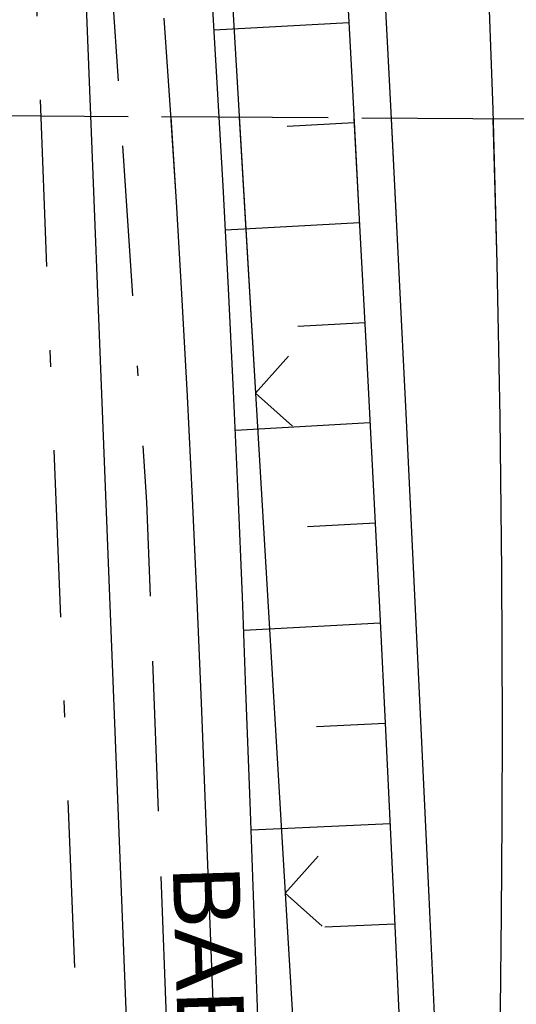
# Model space of a CAD drawing. Extents: x 510526 to 513920, y 467229 to 478797.
# Tile 44 of 256: x 511162 to 511177, y 470376 to 470405. Entities that reach past the tile are written whole.
import ezdxf
from ezdxf.enums import TextEntityAlignment as Align

# ---------------------------------------------------------------- set-up
doc = ezdxf.new("R2010")
doc.units = 0
doc.header["$LTSCALE"] = 10
doc.header["$MEASUREMENT"] = 0
for name, pattern in [('ACAD_ISO16W100', [73, 15, -6.5, 15, -6.5, 15, -7, 1, -7]), ('LT00', [0]), ('LT08', [0.42, 0.2, -0.1, 0.02, -0.1]), ('LT14', [0.6, 0.5, -0.1])]:
    doc.linetypes.add(name, pattern=pattern)
doc.layers.get('0').update_dxf_attribs({"linetype": 'LT00'})
doc.layers.add('-BLATT_97-RAND', color=7, linetype='LT14', plot=False)
for name, color, linetype in [('BAB-KABEL', 220, 'ACAD_ISO16W100'), ('BAB-KABEL_TEXT', 221, 'Continuous'), ('DFK_AB_L', 21, 'LT00'), ('GEMEINDEGRENZE', 3, 'LT08'), ('V96_AFBR_BAB', 250, 'LT00'), ('V96_BOESCH', 250, 'LT00'), ('V96_BOSCHUNG', 250, 'LT00'), ('V96_GRABEN', 250, 'LT00'), ('V96_LD_MARK', 250, 'LT00'), ('V96_ZAUN', 40, 'LT00'), ('V97_AFBR_BAB', 250, 'LT00'), ('V97_BOESCH', 250, 'LT00'), ('V97_BOSCHUNG', 250, 'LT00'), ('V97_GRABEN', 250, 'LT00'), ('V97_LD_MARK', 250, 'LT00'), ('V97_ZAUN', 40, 'LT00')]:
    doc.layers.add(name, color=color, linetype=linetype)
doc.styles.add('Beschrift', font='ARIAL.TTF')

# ---------------------------------------------------------------- blocks, each defined once
blk = doc.blocks.new('SYMB0024')
at = {"color": 0, "linetype": 'ByBlock'}
for p, q in [((-0.5, 0.5), (0, 0)), ((0, 0), (0.5, 0.5))]:
    blk.add_line(p, q, dxfattribs=at)

msp = doc.modelspace()

# ---------------------------------------------------------------- linework, layer by layer
at = {"layer": '-BLATT_97-RAND'}
msp.add_lwpolyline([(511028.395, 470402.973), (511022.888, 469477.989), (511309.883, 469476.281), (511315.39, 470401.264), (511028.395, 470402.973)], dxfattribs=at)
at = {"layer": 'BAB-KABEL', "ltscale": 0.03, "flags": 128}
msp.add_lwpolyline([(513339.839, 477816.319), (513312.266, 477774.649), (513284.672, 477732.996), (513252.5, 477694.412), (513223.881, 477653.496), (513195.795, 477612.121), (513167.629, 477570.875), (513139.88, 477529.298), (513111.793, 477487.916), (513083.807, 477446.454), (513055.844, 477404.978), (513022.492, 477355.034), (513000.515, 477321.52), (512973.122, 477279.62), (512945.422, 477237.871), (512917.575, 477196.217), (512879.155, 477137.499), (512858.339, 477103.216), (512837.389, 477068.954), (512811.451, 477026.06), (512784.195, 476983.896), (512756.652, 476941.559), (512731.123, 476898.632), (512706.393, 476854.964), (512681.949, 476811.101), (512658.869, 476770.394), (512633.742, 476723.052), (512609.823, 476678.973), (512586.03, 476634.72), (512574.463, 476609.04), (512565.77, 476584.237), (512545.206, 476542.916), (512523.454, 476497.739), (512501.769, 476452.474), (512480.246, 476407.171), (512458.846, 476361.789), (512438.563, 476315.939), (512418.177, 476270.118), (512378.72, 476177.833), (512359.892, 476131.364), (512341.348, 476084.783), (512322.575, 476038.314), (512304.817, 475991.341), (512287.677, 475944.24), (512270.282, 475897.168), (512254.121, 475849.696), (512237.768, 475802.276), (512221.53, 475754.824), (512205.859, 475707.192), (512190.782, 475659.377), (512175.78, 475611.52), (512161.516, 475563.423), (512145.692, 475515.804), (512137.725, 475496.074), (512130.625, 475467.918), (512119.035, 475418.91), (512105.583, 475370.555), (512100.73, 475351.099), (512084.182, 475320.513), (512082.618, 475318.668), (512071.987, 475296.243), (512062.064, 475264.372), (512059.316, 475232.902), (512061.872, 475193.176), (512054.818, 475143.1), (512045.689, 475099.989), (512036.29, 475050.898), (512027.273, 475001.725), (512018.223, 474952.549), (512008.899, 474903.418), (512000.14, 474854.229), (511992.355, 474804.855), (511985.273, 474755.369), (511977.385, 474700.851), (511969.41, 474646.425), (511966.53, 474615.204), (511972.795, 474604.79), (511970.049, 474596.165), (511959.565, 474586.374), (511941.907, 474517.478), (511936.852, 474477.772), (511926.657, 474399.733), (511919.973, 474355.376), (511910.09, 474296.615), (511899.454, 474238.126), (511883.784, 474152.683), (511870.289, 474094.001), (511857.131, 474053.876), (511852.776, 474012.454), (511853.171, 473966.862), (511852.492, 473957.146), (511851.311, 473949.656), (511841.692, 473942.065), (511825.821, 473895.229), (511826.651, 473894.117), (511810.899, 473851.945), (511793.573, 473805.027), (511775.285, 473758.358), (511755.124, 473712.475), (511734.052, 473667.008), (511712.225, 473621.972), (511689.498, 473577.273), (511665.157, 473533.497), (511639.854, 473490.241), (511612.908, 473448.14), (511601.588, 473431.806), (511558.048, 473366.072), (511514.894, 473306.01), (511484.056, 473267.454), (511450.631, 473224.7), (511393.065, 473164.53), (511363.017, 473132.866), (511308.517, 473076.446), (511275.572, 473040.359), (511243.006, 473009.331), (511235.22, 472986.054), (511231.03, 472981.056), (511075.99, 472813.106), (511070.243, 472807.304), (511057.801, 472797.513), (511038.028, 472769.96), (511010.695, 472730.526), (510983.876, 472687.185), (510959.577, 472643.761), (510934.3, 472604.326), (510904.804, 472574.327), (510913.914, 472558.288), (510911.702, 472550.665), (510911.228, 472549.239), (510895.971, 472514.712), (510882.655, 472477.924), (510872.403, 472460.753), (510857.497, 472432.352), (510836.101, 472381.12), (510836.281, 472368.894), (510832.944, 472355.972), (510830.181, 472332.026), (510848.219, 472325.537), (510838.512, 472271.416), (510831.965, 472215.431), (510830.702, 472169.392), (510828.833, 472118.665), (510829.075, 472067.625), (510833.949, 472011.739), (510842.444, 471951.437), (510849.978, 471906.34), (510856.18, 471866.272), (510867.229, 471812.821), (510879.853, 471762.875), (510891.506, 471713.806), (510903.789, 471665.07), (510916.063, 471616.285), (510929.638, 471568.076), (510950.958, 471501.368), (510971.606, 471429.824), (510974.35, 471422.765), (510989.551, 471366.875), (511004.499, 471314.199), (511016.364, 471270.838), (511026.276, 471232.419), (511039.24, 471184.146), (511056.597, 471116.881), (511065.905, 471078.265), (511077.604, 471030.011), (511089.225, 470981.622), (511098.911, 470932.895), (511107.165, 470884.025), (511116.152, 470835.042), (511125.079, 470786.059), (511133.148, 470736.973), (511137.299, 470706.315), (511129.89, 470689.715), (511129.543, 470684.612), (511132.443, 470671.581), (511143.113, 470670.948), (511145.784, 470638.261), (511151.08, 470588.888), (511155.977, 470539.416), (511159.512, 470489.779), (511162.627, 470440.141), (511165.944, 470390.621), (511167.842, 470340.945), (511167.805, 470291.237), (511167.773, 470272.425), (511169.192, 470243.962), (511168.974, 470223.344), (511163.734, 470203.872), (511151.457, 470170.118), (511152.401, 470145.764), (511161.627, 470107.325), (511162.261, 470078.654), (511157.084, 470021.39), (511153.973, 469975.779), (511150.229, 469924.108), (511146.614, 469878.373), (511141.044, 469826.728), (511133.852, 469745.039), (511131.815, 469700.017), (511128.932, 469655.166), (511125.194, 469595.287), (511130.663, 469554.69), (511130.405, 469544.669), (511121.691, 469477.401)], dxfattribs=at)
at = {"layer": 'DFK_AB_L'}
msp.add_line((511166.291, 470351.239), (511163.93, 470410.981), dxfattribs=at)
at = {"layer": 'GEMEINDEGRENZE', "ltscale": 2.5, "flags": 128}
msp.add_lwpolyline([(510873.301, 470390.876), (510898.086, 470406.266), (510915.065, 470423.133), (510916.847, 470426.304), (510937.149, 470462.223), (510954.578, 470498.127), (510956.912, 470513.11), (510960.808, 470512.873), (511060.617, 470506.663), (511156.736, 470500.684), (511161.612, 470431.548), (511162.241, 470415.661), (511162.401, 470411.67), (511164.821, 470350.443), (511166.669, 470270.846), (511166.453, 470267.098), (511165.49, 470250.904), (511211.872, 470276.828), (511215.068, 470277.399), (511230.272, 470286.052), (511244.812, 470306.638), (511252.383, 470313.245), (511262.855, 470316.8), (511312.508, 470322.831), (511358.459, 470333.936), (511379.613, 470340.809), (511447.312, 470294.738), (511433.504, 470272.041), (511436.531, 470270.552), (511467.53, 470255.954), (511483.803, 470245.424), (511501.24, 470233.813), (511513.218, 470225.586), (511534.894, 470207.42)], dxfattribs=at)
at = {"layer": 'V96_AFBR_BAB', "elevation": 359.872}
msp.add_lwpolyline([(511175.932, 470341.372), (511175.809, 470344.923), (511175.645, 470349.48), (511175.473, 470354.036), (511175.294, 470358.592), (511175.085, 470363.644), (511174.867, 470368.695), (511174.641, 470373.746), (511174.41, 470378.797), (511174.174, 470383.848), (511173.956, 470388.459), (511173.735, 470393.07), (511173.509, 470397.68), (511173.276, 470402.29), (511173.035, 470406.9)], dxfattribs=at)
at = {"layer": 'V96_BOESCH', "elevation": 359.872}
msp.add_lwpolyline([(511171.908, 470406.841), (511172.114, 470402.966), (511172.32, 470399.091), (511172.526, 470395.216), (511172.728, 470391.341), (511172.926, 470387.466), (511173.119, 470383.59), (511173.357, 470378.593), (511173.584, 470373.595), (511173.801, 470368.597), (511174.009, 470363.598), (511174.209, 470358.599), (511174.385, 470354.057), (511174.556, 470349.515), (511174.724, 470344.973), (511174.862, 470341.208)], dxfattribs=at)
at = {"layer": 'V96_BOSCHUNG'}
for p, q in [((511172.007, 470404.974, 359.872), (511167.972, 470404.751, 359.872)), ((511172.167, 470401.978, 359.872), (511170.158, 470401.867, 359.872)), ((511172.326, 470398.982, 359.872), (511168.316, 470398.761, 359.872)), ((511172.485, 470395.986, 359.872), (511170.477, 470395.875, 359.872)), ((511172.642, 470392.99, 359.872), (511168.609, 470392.768, 359.872)), ((511172.797, 470389.994, 359.872), (511170.768, 470389.882, 359.872)), ((511172.95, 470386.998, 359.872), (511168.858, 470386.772, 359.872)), ((511173.099, 470383.993, 359.872), (511171.035, 470383.888, 359.872)), ((511173.244, 470380.987, 359.872), (511169.081, 470380.795, 359.872)), ((511173.385, 470377.981, 359.872), (511171.287, 470377.893, 359.872))]:
    msp.add_line(p, q, dxfattribs=at)
at = {"layer": 'V96_GRABEN', "elevation": 359.872}
for points in [[(511170.782, 470340.583), (511170.72, 470342.383), (511170.603, 470345.368), (511170.475, 470348.353), (511170.338, 470351.338), (511170.195, 470354.323), (511170.051, 470357.307), (511169.907, 470360.292), (511169.767, 470363.277), (511169.634, 470366.262), (511169.506, 470369.337), (511169.387, 470372.413), (511169.273, 470375.489), (511169.161, 470378.565), (511169.05, 470381.641), (511168.936, 470384.717), (511168.818, 470387.792), (511168.692, 470390.867), (511168.556, 470393.942), (511168.407, 470397.016), (511168.244, 470400.094), (511168.067, 470403.17), (511167.881, 470406.247)], [(511166.47, 470405.11), (511166.656, 470402.36), (511166.833, 470399.608), (511166.998, 470396.856), (511167.165, 470393.796), (511167.318, 470390.736), (511167.457, 470387.675), (511167.586, 470384.613), (511167.708, 470381.551), (511167.825, 470378.488), (511167.94, 470375.425), (511168.055, 470372.362), (511168.173, 470369.3), (511168.296, 470366.237), (511168.41, 470363.548), (511168.528, 470360.858), (511168.648, 470358.169), (511168.766, 470355.48), (511168.881, 470352.791), (511168.99, 470350.102), (511169.09, 470347.413), (511169.18, 470344.723), (511169.256, 470342.033), (511169.293, 470340.355)]]:
    msp.add_lwpolyline(points, dxfattribs=at)
at = {"layer": 'V96_LD_MARK', "elevation": 359.872}
msp.add_lwpolyline([(511176.352, 470341.436), (511176.322, 470344.872), (511176.307, 470349.408), (511176.316, 470353.943), (511176.346, 470358.479), (511176.375, 470361.308), (511176.409, 470364.137), (511176.447, 470366.966), (511176.485, 470369.795), (511176.522, 470372.624), (511176.555, 470375.453), (511176.582, 470378.282), (511176.601, 470381.111), (511176.609, 470383.94), (511176.595, 470388.549), (511176.545, 470393.157), (511176.457, 470397.765), (511176.329, 470402.372), (511176.159, 470406.977)], dxfattribs=at)
at = {"layer": 'V96_ZAUN'}
for p, q in [((511168.324, 470408.858, 359.872), (511169.212, 470393.884, 359.872)), ((511169.212, 470393.884, 359.872), (511170.099, 470378.91, 359.872)), ((511170.099, 470378.91, 359.872), (511170.986, 470363.937, 359.872))]:
    msp.add_line(p, q, dxfattribs=at)
at = {"layer": 'V97_AFBR_BAB'}
msp.add_lwpolyline([(511176.89, 470309.942), (511176.755, 470315.116), (511176.609, 470320.29), (511176.453, 470325.463), (511176.29, 470330.636), (511176.121, 470335.809), (511175.967, 470340.366), (511175.809, 470344.923), (511175.645, 470349.48), (511175.473, 470354.036), (511175.294, 470358.592), (511175.085, 470363.644), (511174.867, 470368.695), (511174.641, 470373.746), (511174.41, 470378.797), (511174.174, 470383.848), (511173.956, 470388.459), (511173.735, 470393.07), (511173.509, 470397.68), (511173.285, 470402.11)], dxfattribs=at)
at = {"layer": 'V97_BOESCH'}
msp.add_lwpolyline([(511172.159, 470402.117), (511172.32, 470399.091), (511172.526, 470395.216), (511172.728, 470391.341), (511172.926, 470387.466), (511173.119, 470383.59), (511173.357, 470378.593), (511173.584, 470373.595), (511173.801, 470368.597), (511174.009, 470363.598), (511174.209, 470358.599), (511174.385, 470354.057), (511174.556, 470349.515), (511174.724, 470344.973), (511174.891, 470340.431), (511175.057, 470335.889), (511175.194, 470332.162), (511175.329, 470328.436), (511175.461, 470324.709), (511175.588, 470320.982), (511175.708, 470317.255), (511175.818, 470313.528)], dxfattribs=at)
at = {"layer": 'V97_BOSCHUNG'}
for p, q in [((511172.167, 470401.978), (511170.158, 470401.867)), ((511172.326, 470398.982), (511168.316, 470398.761)), ((511172.485, 470395.986), (511170.477, 470395.875)), ((511172.642, 470392.99), (511168.609, 470392.768)), ((511172.798, 470389.994), (511170.768, 470389.882)), ((511172.95, 470386.998), (511168.858, 470386.772)), ((511173.099, 470383.993), (511171.035, 470383.888)), ((511173.244, 470380.987), (511169.081, 470380.795)), ((511173.385, 470377.981), (511171.287, 470377.893))]:
    msp.add_line(p, q, dxfattribs=at)
at = {"layer": 'V97_GRABEN'}
for points in [[(511166.67, 470402.15), (511166.833, 470399.608), (511166.998, 470396.856), (511167.165, 470393.796), (511167.318, 470390.736), (511167.457, 470387.675), (511167.586, 470384.613), (511167.708, 470381.551), (511167.825, 470378.488), (511167.94, 470375.425), (511168.055, 470372.363), (511168.173, 470369.3), (511168.296, 470366.237), (511168.41, 470363.548), (511168.529, 470360.858), (511168.648, 470358.169), (511168.766, 470355.48), (511168.881, 470352.791), (511168.99, 470350.102), (511169.09, 470347.413), (511169.18, 470344.723)], [(511170.72, 470342.383), (511170.603, 470345.368), (511170.475, 470348.353), (511170.338, 470351.338), (511170.195, 470354.323), (511170.051, 470357.307), (511169.907, 470360.292), (511169.767, 470363.277), (511169.634, 470366.262), (511169.506, 470369.337), (511169.387, 470372.413), (511169.273, 470375.489), (511169.161, 470378.565), (511169.05, 470381.641), (511168.936, 470384.717), (511168.818, 470387.792), (511168.692, 470390.867), (511168.556, 470393.942), (511168.407, 470397.016), (511168.244, 470400.094), (511168.126, 470402.141)]]:
    msp.add_lwpolyline(points, dxfattribs=at)
at = {"layer": 'V97_LD_MARK'}
msp.add_lwpolyline([(511176.322, 470344.872), (511176.307, 470349.408), (511176.316, 470353.944), (511176.346, 470358.479), (511176.375, 470361.308), (511176.409, 470364.137), (511176.447, 470366.966), (511176.485, 470369.795), (511176.522, 470372.624), (511176.555, 470375.453), (511176.582, 470378.282), (511176.601, 470381.111), (511176.609, 470383.94), (511176.595, 470388.549), (511176.545, 470393.157), (511176.457, 470397.765), (511176.337, 470402.092)], dxfattribs=at)
at = {"layer": 'V97_ZAUN'}
for p, q in [((511168.723, 470402.138), (511169.212, 470393.884)), ((511169.212, 470393.884), (511170.099, 470378.91)), ((511170.099, 470378.91), (511170.986, 470363.937))]:
    msp.add_line(p, q, dxfattribs=at)

# ---------------------------------------------------------------- block references
at = {"layer": 'V96_ZAUN', "xscale": 2.099999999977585, "yscale": 2.100000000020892, "zscale": 2.100000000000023, "rotation": 273.389585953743}
for p in [(511169.212, 470393.884, 359.872), (511170.099, 470378.91, 359.872)]:
    msp.add_blockref('SYMB0024', p, dxfattribs=at)
at = {"layer": 'V97_ZAUN', "xscale": 2.099999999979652, "yscale": 2.099999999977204, "zscale": 2.1, "rotation": 273.3894633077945}
for p in [(511169.212, 470393.884), (511170.099, 470378.91)]:
    msp.add_blockref('SYMB0024', p, dxfattribs=at)

# ---------------------------------------------------------------- texts
at = {"layer": 'BAB-KABEL_TEXT', "style": 'Beschrift'}
msp.add_text('BAB-Kabel', height=2, rotation=271.7462, dxfattribs=at).set_placement((511166.94, 470372.874), align=Align.CENTER)

doc.saveas('drawing.dxf')
